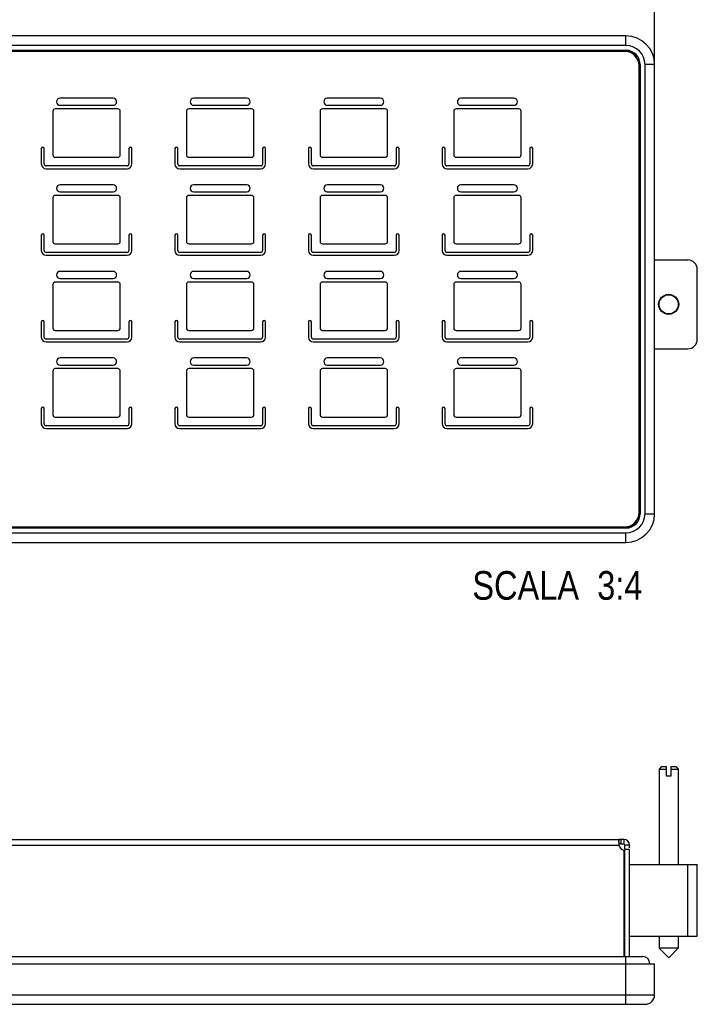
# Model space of a CAD drawing. Header units: millimetres. Extents: x 0 to 594, y 0 to 420.
# Tile 4 of 20: x 233 to 339, y 166 to 321. Entities that reach past the tile are written whole.
import ezdxf

# ---------------------------------------------------------------- set-up
doc = ezdxf.new("R2010")
doc.units = ezdxf.units.MM
doc.header["$LTSCALE"] = 32.67
doc.layers.get('0').update_dxf_attribs({"linetype": 'CONTINUOUS'})
doc.layers.add('02___PRT_ALL_AXES', color=7, linetype='CONTINUOUS')
doc.layers.add('3_ALL_AXES', color=7, linetype='CONTINUOUS')
doc.styles.get("Standard").update_dxf_attribs({"font": 'txt', "width": 0.85})
doc.dimstyles.new('DIMSTYLE_3', dxfattribs={"dimtxt": 6.5, "dimasz": 3.5, "dimexe": 1, "dimexo": 0.5, "dimgap": 1.625, "dimtad": 1, "dimdec": 4, "dimlfac": 1.333333, "dimdsep": 46, "dimtxsty": 'STANDARD', "dimblk": '_FILLED', "dimblk1": '_FILLED', "dimblk2": '_FILLED', "dimcen": 0.09, "dimadec": 4, "dimazin": 2, "dimtp": 0.2, "dimtm": 0.2, "dimtfac": 1, "dimtdec": 4, "dimtofl": 0, "dimtmove": 0, "dimatfit": 3, "dimldrblk": '_FILLED', "dimfxl": 1, "dimtolj": 1, "dimarcsym": 0})

# ---------------------------------------------------------------- blocks, each defined once
blk = doc.blocks.new('_FILLED')
at = {"color": 0, "linetype": 'BYBLOCK'}
blk.add_solid([(0, 0), (-1, 0.143), (-1, -0.143)], dxfattribs=at)
blk = doc.blocks.new('*D2')
at = {"color": 2, "linetype": 'CONTINUOUS'}
for p, q in [((133.2, 314.33), (133.2, 331.32)), ((332.7, 314.33), (332.7, 331.32)), ((133.2, 330.32), (232.95, 330.32)), ((332.7, 330.32), (232.95, 330.32))]:
    blk.add_line(p, q, dxfattribs=at)
at = {"color": 2, "linetype": 'CONTINUOUS', "xscale": 3.5, "yscale": 3.5, "zscale": 3.5, "rotation": 180}
blk.add_blockref('_FILLED', (133.2, 330.32), dxfattribs=at)
at = {"color": 2, "linetype": 'CONTINUOUS', "xscale": 3.5, "yscale": 3.5, "zscale": 3.5}
blk.add_blockref('_FILLED', (332.7, 330.32), dxfattribs=at)
at = {"color": 2, "linetype": 'CONTINUOUS', "insert": (232.95, 338.44), "char_height": 6.5, "width": 22.9821, "attachment_point": 2, "line_spacing_factor": 0.9}
blk.add_mtext('266', dxfattribs=at)

msp = doc.modelspace()

# ---------------------------------------------------------------- linework, layer by layer
at = {"color": 7, "linetype": 'CONTINUOUS'}
for p, q in [((328.198027, 318.329234), (137.698027, 318.329234)), ((328.010527, 315.966734), (137.885527, 315.966734)), ((328.010527, 315.891734), (137.885527, 315.891734)), ((332.698027, 243.329234), (332.698027, 313.829234)), ((330.260527, 243.516734), (330.260527, 313.641734)), ((332.698027, 283.172984), (337.910527, 283.172984)), ((339.410527, 270.722984), (339.410527, 281.672984)), ((332.698027, 269.222984), (337.910527, 269.222984)), ((137.885527, 241.266734), (328.010527, 241.266734)), ((137.885527, 241.191734), (328.010527, 241.191734)), ((137.698027, 238.829234), (328.198027, 238.829234)), ((333.785555, 203.616656), (333.410527, 203.241619)), ((333.410527, 203.241619), (334.571182, 203.241619)), ((333.410527, 203.241619), (333.410527, 188.241656)), ((333.785555, 203.616656), (334.571182, 203.616656)), ((334.571182, 202.116656), (334.571182, 203.616656)), ((335.249872, 203.616656), (336.035499, 203.616656)), ((335.249872, 203.616656), (335.249872, 202.116656)), ((335.249872, 203.241619), (336.410527, 203.241619)), ((336.035499, 203.616656), (336.410527, 203.241619)), ((336.410527, 203.241619), (336.410527, 188.241656)), ((335.249872, 202.116656), (334.571182, 202.116656)), ((327.083057, 192.179156), (327.083057, 191.429156)), ((327.860527, 192.179156), (327.860527, 191.429156)), ((328.760527, 191.279156), (328.010527, 191.279156)), ((328.760527, 188.241656), (339.410527, 188.241656)), ((339.410527, 176.991656), (339.410527, 188.241656)), ((328.010527, 183.179156), (327.860527, 183.179156)), ((327.860527, 176.991656), (328.010527, 176.991656)), ((328.760527, 176.991656), (339.410527, 176.991656)), ((333.410527, 176.991656), (333.410527, 175.116697)), ((336.410527, 176.991656), (336.410527, 175.116697)), ((336.410527, 175.116657), (333.410527, 175.116657)), ((334.910527, 173.616656), (333.410531, 175.116693)), ((334.910527, 173.616656), (336.410523, 175.116693)), ((135.073027, 173.804156), (330.823027, 173.804156)), ((133.198027, 172.679156), (332.698027, 172.679156)), ((332.698027, 167.804156), (332.698027, 172.679156)), ((134.698027, 166.304156), (331.198027, 166.304156))]:
    msp.add_line(p, q, dxfattribs=at)
at = {"color": 9, "linetype": 'CONTINUOUS'}
for p, q in [((328.198027, 316.829234), (328.198027, 318.329234)), ((328.198027, 316.829234), (137.698027, 316.829234)), ((332.698027, 313.829234), (331.198027, 313.829234)), ((331.198027, 243.329234), (331.198027, 313.829234)), ((331.198027, 243.329234), (332.698027, 243.329234)), ((137.698027, 240.329234), (328.198027, 240.329234)), ((328.198027, 238.829234), (328.198027, 240.329234)), ((138.812996, 191.279156), (327.083057, 191.279156)), ((337.910527, 176.991656), (337.910527, 188.241656)), ((328.198027, 166.304156), (328.198027, 173.804156)), ((133.198027, 167.804156), (332.698027, 167.804156))]:
    msp.add_line(p, q, dxfattribs=at)
at = {"color": 3, "linetype": 'CONTINUOUS'}
for p, q in [((138.812996, 192.179156), (327.083057, 192.179156)), ((327.860527, 190.501687), (327.860527, 173.804156))]:
    msp.add_line(p, q, dxfattribs=at)
at = {"color": 7, "linetype": 'CONTINUOUS'}
for radius in [1.575, 1.5]:
    msp.add_circle((334.910527, 276.197984), radius, dxfattribs=at)
for centre, radius, start, end in [((328.198027, 313.829234), 4.5, 0, 90), ((328.010527, 313.716734), 2.25, 12.08702149, 90), ((328.010527, 313.641734), 2.25, 0, 90), ((337.910527, 281.672984), 1.5, 0, 90), ((337.910527, 270.722984), 1.5, 270, 360), ((328.010527, 243.516734), 2.25, 270, 360), ((328.010527, 243.441734), 2.25, 270, 347.91297851), ((328.198027, 243.329234), 4.5, 270, 360), ((327.860527, 191.279156), 0.15, 0, 90), ((330.823027, 172.679156), 1.125, 0, 90), ((331.198027, 167.804156), 1.5, 270, 360)]:
    msp.add_arc(centre, radius, start, end, dxfattribs=at)
at = {"color": 9, "linetype": 'CONTINUOUS'}
for centre, start, end in [((328.198027, 313.829234), 0, 90), ((328.198027, 243.329234), 270, 360)]:
    msp.add_arc(centre, 2.999997, start, end, dxfattribs=at)
at = {"color": 3, "linetype": 'CONTINUOUS'}
msp.add_arc((327.860527, 191.279156), 0.9, 0, 90, dxfattribs=at)
for points, knots in [([(327.083057, 192.179156), (327.074617, 192.179156), (327.056686, 192.152187), (327.044876, 192.066492), (327.040837, 191.980761), (327.040837, 191.915552)], [0, 0, 0, 0, 0.0925362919, 0.2850960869, 1, 1, 1, 1]), ([(327.040837, 191.915552), (327.040837, 191.869991), (327.045634, 191.657354), (327.062855, 191.445032), (327.083057, 191.279156)], [0, 0, 0, 0, 0.2142417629, 1, 1, 1, 1])]:
    msp.add_open_spline(points, degree=3, knots=knots, dxfattribs=at)
at = {"layer": '02___PRT_ALL_AXES', "color": 3, "linetype": 'CONTINUOUS'}
for p, q in [((327.860527, 192.179156), (327.083057, 192.179156)), ((328.760527, 190.870701), (328.760527, 191.279156)), ((328.760527, 173.804156), (328.760527, 190.629496))]:
    msp.add_line(p, q, dxfattribs=at)
at = {"layer": '02___PRT_ALL_AXES', "color": 9, "linetype": 'CONTINUOUS'}
msp.add_line((327.370341, 192.179156), (327.370341, 191.429156), dxfattribs=at)
at = {"layer": '02___PRT_ALL_AXES', "color": 7, "linetype": 'CONTINUOUS'}
for p, q in [((327.860527, 191.429156), (327.083057, 191.429156)), ((328.010527, 190.707409), (328.010527, 191.279156)), ((328.760527, 190.629496), (328.010527, 190.629496)), ((328.010527, 173.804156), (328.010527, 190.629496))]:
    msp.add_line(p, q, dxfattribs=at)
at = {"layer": '02___PRT_ALL_AXES', "color": 3, "linetype": 'CONTINUOUS'}
msp.add_arc((328.165837, 191.584466), 1.125, 195.74678369, 254.25321631, dxfattribs=at)
at = {"layer": '3_ALL_AXES', "color": 7, "linetype": 'CONTINUOUS'}
for p, q in [((137.698027, 316.079234), (328.198027, 316.079234)), ((330.448027, 313.829234), (330.448027, 243.329234)), ((247.618027, 308.567984), (239.293027, 308.567984)), ((268.610527, 308.567984), (260.285527, 308.567984)), ((289.603027, 308.567984), (281.278027, 308.567984)), ((310.595527, 308.567984), (302.270527, 308.567984)), ((238.160527, 306.520484), (238.160527, 299.672984)), ((248.383027, 306.895484), (238.535527, 306.895484)), ((239.293027, 307.442984), (247.618027, 307.442984)), ((248.758027, 299.672965), (248.758027, 306.520484)), ((259.153027, 306.520484), (259.153027, 299.672984)), ((269.375527, 306.895484), (259.528027, 306.895484)), ((260.285527, 307.442984), (268.610527, 307.442984)), ((269.750527, 299.672965), (269.750527, 306.520484)), ((280.145527, 306.520484), (280.145527, 299.672984)), ((290.368027, 306.895484), (280.520527, 306.895484)), ((281.278027, 307.442984), (289.603027, 307.442984)), ((290.743027, 299.672965), (290.743027, 306.520484)), ((301.138027, 306.520484), (301.138027, 299.672984)), ((311.360527, 306.895484), (301.513027, 306.895484)), ((302.270527, 307.442984), (310.595527, 307.442984)), ((311.735527, 299.672965), (311.735527, 306.520484)), ((236.347402, 300.640484), (236.347402, 298.240484)), ((236.797402, 298.240484), (236.797402, 300.640484)), ((250.117402, 300.640484), (250.117402, 298.240484)), ((250.567402, 298.240484), (250.567402, 300.640484)), ((257.339902, 300.640484), (257.339902, 298.240484)), ((257.789902, 298.240484), (257.789902, 300.640484)), ((271.109902, 300.640484), (271.109902, 298.240484)), ((271.559902, 298.240484), (271.559902, 300.640484)), ((278.332402, 300.640484), (278.332402, 298.240484)), ((278.782402, 298.240484), (278.782402, 300.640484)), ((292.102402, 300.640484), (292.102402, 298.240484)), ((292.552402, 298.240484), (292.552402, 300.640484)), ((299.324902, 300.640484), (299.324902, 298.240484)), ((299.774902, 298.240484), (299.774902, 300.640484)), ((313.094902, 300.640484), (313.094902, 298.240484)), ((313.544902, 298.240484), (313.544902, 300.640484)), ((238.535527, 299.297984), (248.379277, 299.297984)), ((259.528027, 299.297984), (269.371777, 299.297984)), ((280.520527, 299.297984), (290.364277, 299.297984)), ((301.513027, 299.297984), (311.356777, 299.297984)), ((249.817402, 297.940484), (237.097402, 297.940484)), ((237.097402, 297.490484), (249.817402, 297.490484)), ((270.809902, 297.940484), (258.089902, 297.940484)), ((258.089902, 297.490484), (270.809902, 297.490484)), ((291.802402, 297.940484), (279.082402, 297.940484)), ((279.082402, 297.490484), (291.802402, 297.490484)), ((312.794902, 297.940484), (300.074902, 297.940484)), ((300.074902, 297.490484), (312.794902, 297.490484)), ((247.618027, 294.970484), (239.293027, 294.970484)), ((239.293027, 293.845484), (247.618027, 293.845484)), ((268.610527, 294.970484), (260.285527, 294.970484)), ((260.285527, 293.845484), (268.610527, 293.845484)), ((289.603027, 294.970484), (281.278027, 294.970484)), ((281.278027, 293.845484), (289.603027, 293.845484)), ((310.595527, 294.970484), (302.270527, 294.970484)), ((302.270527, 293.845484), (310.595527, 293.845484)), ((238.160527, 292.922984), (238.160527, 286.075484)), ((248.383027, 293.297984), (238.535527, 293.297984)), ((248.758027, 286.075465), (248.758027, 292.922984)), ((259.153027, 292.922984), (259.153027, 286.075484)), ((269.375527, 293.297984), (259.528027, 293.297984)), ((269.750527, 286.075465), (269.750527, 292.922984)), ((280.145527, 292.922984), (280.145527, 286.075484)), ((290.368027, 293.297984), (280.520527, 293.297984)), ((290.743027, 286.075465), (290.743027, 292.922984)), ((301.138027, 292.922984), (301.138027, 286.075484)), ((311.360527, 293.297984), (301.513027, 293.297984)), ((311.735527, 286.075465), (311.735527, 292.922984)), ((236.347402, 287.042984), (236.347402, 284.642984)), ((236.797402, 284.642984), (236.797402, 287.042984)), ((250.117402, 287.042984), (250.117402, 284.642984)), ((250.567402, 284.642984), (250.567402, 287.042984)), ((257.339902, 287.042984), (257.339902, 284.642984)), ((257.789902, 284.642984), (257.789902, 287.042984)), ((271.109902, 287.042984), (271.109902, 284.642984)), ((271.559902, 284.642984), (271.559902, 287.042984)), ((278.332402, 287.042984), (278.332402, 284.642984)), ((278.782402, 284.642984), (278.782402, 287.042984)), ((292.102402, 287.042984), (292.102402, 284.642984)), ((292.552402, 284.642984), (292.552402, 287.042984)), ((299.324902, 287.042984), (299.324902, 284.642984)), ((299.774902, 284.642984), (299.774902, 287.042984)), ((313.094902, 287.042984), (313.094902, 284.642984)), ((313.544902, 284.642984), (313.544902, 287.042984)), ((238.535527, 285.700484), (248.379277, 285.700484)), ((259.528027, 285.700484), (269.371777, 285.700484)), ((280.520527, 285.700484), (290.364277, 285.700484)), ((301.513027, 285.700484), (311.356777, 285.700484)), ((249.817402, 284.342984), (237.097402, 284.342984)), ((237.097402, 283.892984), (249.817402, 283.892984)), ((270.809902, 284.342984), (258.089902, 284.342984)), ((258.089902, 283.892984), (270.809902, 283.892984)), ((291.802402, 284.342984), (279.082402, 284.342984)), ((279.082402, 283.892984), (291.802402, 283.892984)), ((312.794902, 284.342984), (300.074902, 284.342984)), ((300.074902, 283.892984), (312.794902, 283.892984)), ((247.618027, 281.372984), (239.293027, 281.372984)), ((268.610527, 281.372984), (260.285527, 281.372984)), ((289.603027, 281.372984), (281.278027, 281.372984)), ((310.595527, 281.372984), (302.270527, 281.372984)), ((239.293027, 280.247984), (247.618027, 280.247984)), ((260.285527, 280.247984), (268.610527, 280.247984)), ((281.278027, 280.247984), (289.603027, 280.247984)), ((302.270527, 280.247984), (310.595527, 280.247984)), ((238.160527, 279.325484), (238.160527, 272.477984)), ((248.383027, 279.700484), (238.535527, 279.700484)), ((248.758027, 272.477965), (248.758027, 279.325484)), ((259.153027, 279.325484), (259.153027, 272.477984)), ((269.375527, 279.700484), (259.528027, 279.700484)), ((269.750527, 272.477965), (269.750527, 279.325484)), ((280.145527, 279.325484), (280.145527, 272.477984)), ((290.368027, 279.700484), (280.520527, 279.700484)), ((290.743027, 272.477965), (290.743027, 279.325484)), ((301.138027, 279.325484), (301.138027, 272.477984)), ((311.360527, 279.700484), (301.513027, 279.700484)), ((311.735527, 272.477965), (311.735527, 279.325484)), ((236.347402, 273.445484), (236.347402, 271.045484)), ((236.797402, 271.045484), (236.797402, 273.445484)), ((238.535527, 272.102984), (248.379277, 272.102984)), ((250.117402, 273.445484), (250.117402, 271.045484)), ((250.567402, 271.045484), (250.567402, 273.445484)), ((257.339902, 273.445484), (257.339902, 271.045484)), ((257.789902, 271.045484), (257.789902, 273.445484)), ((259.528027, 272.102984), (269.371777, 272.102984)), ((271.109902, 273.445484), (271.109902, 271.045484)), ((271.559902, 271.045484), (271.559902, 273.445484)), ((278.332402, 273.445484), (278.332402, 271.045484)), ((278.782402, 271.045484), (278.782402, 273.445484)), ((280.520527, 272.102984), (290.364277, 272.102984)), ((292.102402, 273.445484), (292.102402, 271.045484)), ((292.552402, 271.045484), (292.552402, 273.445484)), ((299.324902, 273.445484), (299.324902, 271.045484)), ((299.774902, 271.045484), (299.774902, 273.445484)), ((301.513027, 272.102984), (311.356777, 272.102984)), ((313.094902, 273.445484), (313.094902, 271.045484)), ((313.544902, 271.045484), (313.544902, 273.445484)), ((249.817402, 270.745484), (237.097402, 270.745484)), ((270.809902, 270.745484), (258.089902, 270.745484)), ((291.802402, 270.745484), (279.082402, 270.745484)), ((312.794902, 270.745484), (300.074902, 270.745484)), ((237.097402, 270.295484), (249.817402, 270.295484)), ((258.089902, 270.295484), (270.809902, 270.295484)), ((279.082402, 270.295484), (291.802402, 270.295484)), ((300.074902, 270.295484), (312.794902, 270.295484)), ((247.618027, 267.775484), (239.293027, 267.775484)), ((268.610527, 267.775484), (260.285527, 267.775484)), ((289.603027, 267.775484), (281.278027, 267.775484)), ((310.595527, 267.775484), (302.270527, 267.775484)), ((248.383027, 266.102984), (238.535527, 266.102984)), ((239.293027, 266.650484), (247.618027, 266.650484)), ((269.375527, 266.102984), (259.528027, 266.102984)), ((260.285527, 266.650484), (268.610527, 266.650484)), ((290.368027, 266.102984), (280.520527, 266.102984)), ((281.278027, 266.650484), (289.603027, 266.650484)), ((311.360527, 266.102984), (301.513027, 266.102984)), ((302.270527, 266.650484), (310.595527, 266.650484)), ((238.160527, 265.727984), (238.160527, 258.880484)), ((248.758027, 258.880465), (248.758027, 265.727984)), ((259.153027, 265.727984), (259.153027, 258.880484)), ((269.750527, 258.880465), (269.750527, 265.727984)), ((280.145527, 265.727984), (280.145527, 258.880484)), ((290.743027, 258.880465), (290.743027, 265.727984)), ((301.138027, 265.727984), (301.138027, 258.880484)), ((311.735527, 258.880465), (311.735527, 265.727984)), ((236.347402, 259.847984), (236.347402, 257.447984)), ((236.797402, 257.447984), (236.797402, 259.847984)), ((250.117402, 259.847984), (250.117402, 257.447984)), ((250.567402, 257.447984), (250.567402, 259.847984)), ((257.339902, 259.847984), (257.339902, 257.447984)), ((257.789902, 257.447984), (257.789902, 259.847984)), ((271.109902, 259.847984), (271.109902, 257.447984)), ((271.559902, 257.447984), (271.559902, 259.847984)), ((278.332402, 259.847984), (278.332402, 257.447984)), ((278.782402, 257.447984), (278.782402, 259.847984)), ((292.102402, 259.847984), (292.102402, 257.447984)), ((292.552402, 257.447984), (292.552402, 259.847984)), ((299.324902, 259.847984), (299.324902, 257.447984)), ((299.774902, 257.447984), (299.774902, 259.847984)), ((313.094902, 259.847984), (313.094902, 257.447984)), ((313.544902, 257.447984), (313.544902, 259.847984)), ((238.535527, 258.505484), (248.379277, 258.505484)), ((259.528027, 258.505484), (269.371777, 258.505484)), ((280.520527, 258.505484), (290.364277, 258.505484)), ((301.513027, 258.505484), (311.356777, 258.505484)), ((249.817402, 257.147984), (237.097402, 257.147984)), ((237.097402, 256.697984), (249.817402, 256.697984)), ((270.809902, 257.147984), (258.089902, 257.147984)), ((258.089902, 256.697984), (270.809902, 256.697984)), ((291.802402, 257.147984), (279.082402, 257.147984)), ((279.082402, 256.697984), (291.802402, 256.697984)), ((312.794902, 257.147984), (300.074902, 257.147984)), ((300.074902, 256.697984), (312.794902, 256.697984)), ((328.198027, 241.079234), (137.698027, 241.079234))]:
    msp.add_line(p, q, dxfattribs=at)
for centre, radius, start, end in [((328.198027, 313.829234), 2.25, 0, 90), ((239.293027, 308.005484), 0.5625, 90, 270), ((247.618027, 308.005484), 0.5625, 270, 90), ((260.285527, 308.005484), 0.5625, 90, 270), ((268.610527, 308.005484), 0.5625, 270, 90), ((281.278027, 308.005484), 0.5625, 90, 270), ((289.603027, 308.005484), 0.5625, 270, 90), ((302.270527, 308.005484), 0.5625, 90, 270), ((310.595527, 308.005484), 0.5625, 270, 90), ((238.535527, 306.520484), 0.375, 90, 180), ((248.383027, 306.520484), 0.375, 0, 90), ((259.528027, 306.520484), 0.375, 90, 180), ((269.375527, 306.520484), 0.375, 0, 90), ((280.520527, 306.520484), 0.375, 90, 180), ((290.368027, 306.520484), 0.375, 0, 90), ((301.513027, 306.520484), 0.375, 90, 180), ((311.360527, 306.520484), 0.375, 0, 90), ((236.572402, 300.640484), 0.225, 0, 180), ((250.342402, 300.640484), 0.225, 0, 180), ((257.564902, 300.640484), 0.225, 0, 180), ((271.334902, 300.640484), 0.225, 0, 180), ((278.557402, 300.640484), 0.225, 0, 180), ((292.327402, 300.640484), 0.225, 0, 180), ((299.549902, 300.640484), 0.225, 0, 180), ((313.319902, 300.640484), 0.225, 0, 180), ((238.535527, 299.672984), 0.375, 180, 270), ((248.383027, 299.672965), 0.375, 269.42703266, 360), ((259.528027, 299.672984), 0.375, 180, 270), ((269.375527, 299.672965), 0.375, 269.42703266, 360), ((280.520527, 299.672984), 0.375, 180, 270), ((290.368027, 299.672965), 0.375, 269.42703266, 360), ((301.513027, 299.672984), 0.375, 180, 270), ((311.360527, 299.672965), 0.375, 269.42703266, 360), ((237.097402, 298.240484), 0.75, 180, 270), ((237.097402, 298.240484), 0.3, 180, 270), ((249.817402, 298.240484), 0.75, 270, 360), ((249.817402, 298.240484), 0.3, 270, 360), ((258.089902, 298.240484), 0.75, 180, 270), ((258.089902, 298.240484), 0.3, 180, 270), ((270.809902, 298.240484), 0.75, 270, 360), ((270.809902, 298.240484), 0.3, 270, 360), ((279.082402, 298.240484), 0.75, 180, 270), ((279.082402, 298.240484), 0.3, 180, 270), ((291.802402, 298.240484), 0.75, 270, 360), ((291.802402, 298.240484), 0.3, 270, 360), ((300.074902, 298.240484), 0.75, 180, 270), ((300.074902, 298.240484), 0.3, 180, 270), ((312.794902, 298.240484), 0.75, 270, 360), ((312.794902, 298.240484), 0.3, 270, 360), ((239.293027, 294.407984), 0.5625, 90, 270), ((247.618027, 294.407984), 0.5625, 270, 90), ((260.285527, 294.407984), 0.5625, 90, 270), ((268.610527, 294.407984), 0.5625, 270, 90), ((281.278027, 294.407984), 0.5625, 90, 270), ((289.603027, 294.407984), 0.5625, 270, 90), ((302.270527, 294.407984), 0.5625, 90, 270), ((310.595527, 294.407984), 0.5625, 270, 90), ((238.535527, 292.922984), 0.375, 90, 180), ((248.383027, 292.922984), 0.375, 0, 90), ((259.528027, 292.922984), 0.375, 90, 180), ((269.375527, 292.922984), 0.375, 0, 90), ((280.520527, 292.922984), 0.375, 90, 180), ((290.368027, 292.922984), 0.375, 0, 90), ((301.513027, 292.922984), 0.375, 90, 180), ((311.360527, 292.922984), 0.375, 0, 90), ((236.572402, 287.042984), 0.225, 0, 180), ((238.535527, 286.075484), 0.375, 180, 270), ((248.383027, 286.075465), 0.375, 269.42703266, 360), ((250.342402, 287.042984), 0.225, 0, 180), ((257.564902, 287.042984), 0.225, 0, 180), ((259.528027, 286.075484), 0.375, 180, 270), ((269.375527, 286.075465), 0.375, 269.42703266, 360), ((271.334902, 287.042984), 0.225, 0, 180), ((278.557402, 287.042984), 0.225, 0, 180), ((280.520527, 286.075484), 0.375, 180, 270), ((290.368027, 286.075465), 0.375, 269.42703266, 360), ((292.327402, 287.042984), 0.225, 0, 180), ((299.549902, 287.042984), 0.225, 0, 180), ((301.513027, 286.075484), 0.375, 180, 270), ((311.360527, 286.075465), 0.375, 269.42703266, 360), ((313.319902, 287.042984), 0.225, 0, 180), ((237.097402, 284.642984), 0.75, 180, 270), ((237.097402, 284.642984), 0.3, 180, 270), ((249.817402, 284.642984), 0.75, 270, 360), ((249.817402, 284.642984), 0.3, 270, 360), ((258.089902, 284.642984), 0.75, 180, 270), ((258.089902, 284.642984), 0.3, 180, 270), ((270.809902, 284.642984), 0.75, 270, 360), ((270.809902, 284.642984), 0.3, 270, 360), ((279.082402, 284.642984), 0.75, 180, 270), ((279.082402, 284.642984), 0.3, 180, 270), ((291.802402, 284.642984), 0.75, 270, 360), ((291.802402, 284.642984), 0.3, 270, 360), ((300.074902, 284.642984), 0.75, 180, 270), ((300.074902, 284.642984), 0.3, 180, 270), ((312.794902, 284.642984), 0.75, 270, 360), ((312.794902, 284.642984), 0.3, 270, 360), ((239.293027, 280.810484), 0.5625, 90, 270), ((247.618027, 280.810484), 0.5625, 270, 90), ((260.285527, 280.810484), 0.5625, 90, 270), ((268.610527, 280.810484), 0.5625, 270, 90), ((281.278027, 280.810484), 0.5625, 90, 270), ((289.603027, 280.810484), 0.5625, 270, 90), ((302.270527, 280.810484), 0.5625, 90, 270), ((310.595527, 280.810484), 0.5625, 270, 90), ((238.535527, 279.325484), 0.375, 90, 180), ((248.383027, 279.325484), 0.375, 0, 90), ((259.528027, 279.325484), 0.375, 90, 180), ((269.375527, 279.325484), 0.375, 0, 90), ((280.520527, 279.325484), 0.375, 90, 180), ((290.368027, 279.325484), 0.375, 0, 90), ((301.513027, 279.325484), 0.375, 90, 180), ((311.360527, 279.325484), 0.375, 0, 90), ((236.572402, 273.445484), 0.225, 0, 180), ((250.342402, 273.445484), 0.225, 0, 180), ((257.564902, 273.445484), 0.225, 0, 180), ((271.334902, 273.445484), 0.225, 0, 180), ((278.557402, 273.445484), 0.225, 0, 180), ((292.327402, 273.445484), 0.225, 0, 180), ((299.549902, 273.445484), 0.225, 0, 180), ((313.319902, 273.445484), 0.225, 0, 180), ((238.535527, 272.477984), 0.375, 180, 270), ((248.383027, 272.477965), 0.375, 269.42703266, 360), ((259.528027, 272.477984), 0.375, 180, 270), ((269.375527, 272.477965), 0.375, 269.42703266, 360), ((280.520527, 272.477984), 0.375, 180, 270), ((290.368027, 272.477965), 0.375, 269.42703266, 360), ((301.513027, 272.477984), 0.375, 180, 270), ((311.360527, 272.477965), 0.375, 269.42703266, 360), ((237.097402, 271.045484), 0.75, 180, 270), ((237.097402, 271.045484), 0.3, 180, 270), ((249.817402, 271.045484), 0.75, 270, 360), ((249.817402, 271.045484), 0.3, 270, 360), ((258.089902, 271.045484), 0.75, 180, 270), ((258.089902, 271.045484), 0.3, 180, 270), ((270.809902, 271.045484), 0.75, 270, 360), ((270.809902, 271.045484), 0.3, 270, 360), ((279.082402, 271.045484), 0.75, 180, 270), ((279.082402, 271.045484), 0.3, 180, 270), ((291.802402, 271.045484), 0.75, 270, 360), ((291.802402, 271.045484), 0.3, 270, 360), ((300.074902, 271.045484), 0.75, 180, 270), ((300.074902, 271.045484), 0.3, 180, 270), ((312.794902, 271.045484), 0.75, 270, 360), ((312.794902, 271.045484), 0.3, 270, 360), ((239.293027, 267.212984), 0.5625, 90, 270), ((247.618027, 267.212984), 0.5625, 270, 90), ((260.285527, 267.212984), 0.5625, 90, 270), ((268.610527, 267.212984), 0.5625, 270, 90), ((281.278027, 267.212984), 0.5625, 90, 270), ((289.603027, 267.212984), 0.5625, 270, 90), ((302.270527, 267.212984), 0.5625, 90, 270), ((310.595527, 267.212984), 0.5625, 270, 90), ((238.535527, 265.727984), 0.375, 90, 180), ((248.383027, 265.727984), 0.375, 0, 90), ((259.528027, 265.727984), 0.375, 90, 180), ((269.375527, 265.727984), 0.375, 0, 90), ((280.520527, 265.727984), 0.375, 90, 180), ((290.368027, 265.727984), 0.375, 0, 90), ((301.513027, 265.727984), 0.375, 90, 180), ((311.360527, 265.727984), 0.375, 0, 90), ((236.572402, 259.847984), 0.225, 0, 180), ((250.342402, 259.847984), 0.225, 0, 180), ((257.564902, 259.847984), 0.225, 0, 180), ((271.334902, 259.847984), 0.225, 0, 180), ((278.557402, 259.847984), 0.225, 0, 180), ((292.327402, 259.847984), 0.225, 0, 180), ((299.549902, 259.847984), 0.225, 0, 180), ((313.319902, 259.847984), 0.225, 0, 180), ((238.535527, 258.880484), 0.375, 180, 270), ((248.383027, 258.880465), 0.375, 269.42703266, 360), ((259.528027, 258.880484), 0.375, 180, 270), ((269.375527, 258.880465), 0.375, 269.42703266, 360), ((280.520527, 258.880484), 0.375, 180, 270), ((290.368027, 258.880465), 0.375, 269.42703266, 360), ((301.513027, 258.880484), 0.375, 180, 270), ((311.360527, 258.880465), 0.375, 269.42703266, 360), ((237.097402, 257.447984), 0.75, 180, 270), ((237.097402, 257.447984), 0.3, 180, 270), ((249.817402, 257.447984), 0.75, 270, 360), ((249.817402, 257.447984), 0.3, 270, 360), ((258.089902, 257.447984), 0.75, 180, 270), ((258.089902, 257.447984), 0.3, 180, 270), ((270.809902, 257.447984), 0.75, 270, 360), ((270.809902, 257.447984), 0.3, 270, 360), ((279.082402, 257.447984), 0.75, 180, 270), ((279.082402, 257.447984), 0.3, 180, 270), ((291.802402, 257.447984), 0.75, 270, 360), ((291.802402, 257.447984), 0.3, 270, 360), ((300.074902, 257.447984), 0.75, 180, 270), ((300.074902, 257.447984), 0.3, 180, 270), ((312.794902, 257.447984), 0.75, 270, 360), ((312.794902, 257.447984), 0.3, 270, 360), ((328.198027, 243.329234), 2.25, 270, 360)]:
    msp.add_arc(centre, radius, start, end, dxfattribs=at)

# ---------------------------------------------------------------- texts
at = {"color": 2, "linetype": 'CONTINUOUS', "insert": (330.787202, 234.317929), "char_height": 4.5, "width": 51.26785714, "attachment_point": 3, "line_spacing_factor": 0.9}
msp.add_mtext('SCALA  3:4', dxfattribs=at)

# ---------------------------------------------------------------- dimensions: what is measured, and where the dimension line sits
at = {"color": 2, "linetype": 'CONTINUOUS'}
dim = msp.add_linear_dim(base=(332.698027, 330.316245), p1=(133.198027, 313.829234), p2=(332.698027, 313.829234), dimstyle='DIMSTYLE_3', dxfattribs=at)
dim.commit()
dim.dimension.update_dxf_attribs({"geometry": '*D2', "text_midpoint": (232.019458, 330.316245), "dimtype": 160})

doc.saveas('drawing.dxf')
